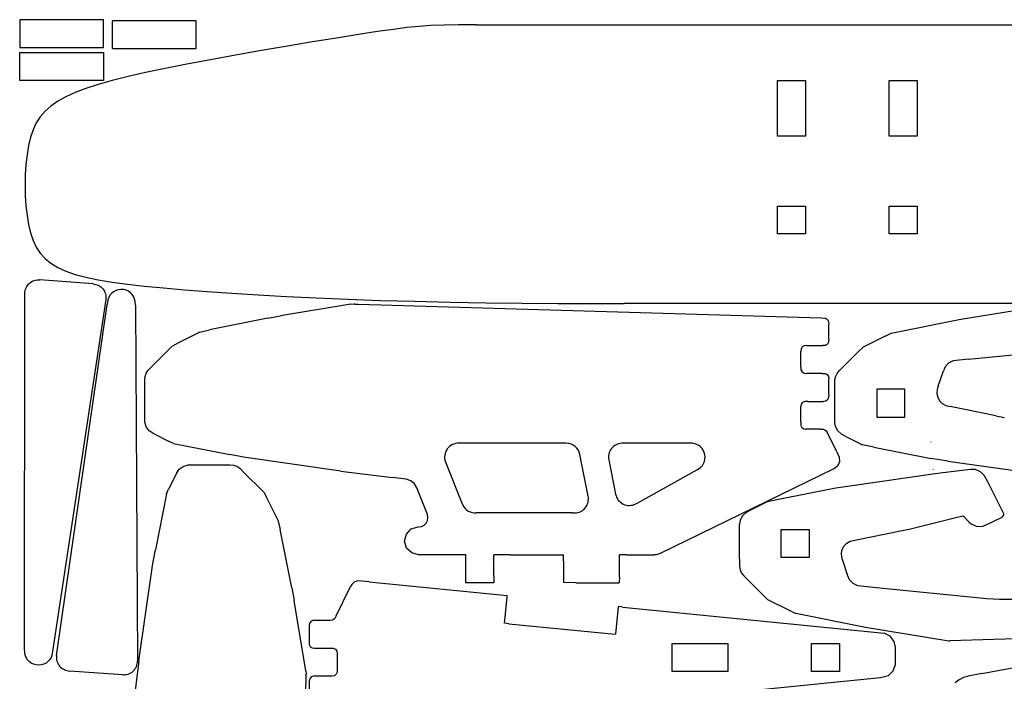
# Model space of a CAD drawing. Extents: x -288 to 288, y -288 to 288.
# Tile 3 of 6: x -288 to 29, y 75 to 288. Entities that reach past the tile are written whole.
import ezdxf

# ---------------------------------------------------------------- set-up
doc = ezdxf.new("R2010")
doc.units = 0
doc.header["$MEASUREMENT"] = 0
doc.layers.get('0').update_dxf_attribs({"linetype": 'CONTINUOUS'})

msp = doc.modelspace()

# ---------------------------------------------------------------- linework, layer by layer
for p, q in [((-261.43, 288.07), (-288.43, 288.07)), ((-288.43, 288.07), (-288.43, 279.07)), ((-261.43, 279.07), (-261.43, 288.07)), ((-258.54, 278.74), (-258.54, 287.74)), ((-231.54, 287.74), (-258.54, 287.74)), ((-231.54, 278.74), (-231.54, 287.74)), ((-159.67, 285.91), (-163.6, 285.51)), ((-155.82, 286.18), (-159.67, 285.91)), ((-151.68, 286.34), (-155.82, 286.18)), ((-146.91, 286.42), (-151.68, 286.34)), ((-141.16, 286.45), (-146.91, 286.42)), ((-141.16, 286.45), (98.02, 286.45)), ((-179.22, 283.26), (-186.26, 282.14)), ((-173.07, 284.21), (-179.22, 283.26)), ((-167.95, 284.95), (-173.07, 284.21)), ((-163.6, 285.51), (-167.95, 284.95)), ((-202.13, 279.52), (-210.49, 278.08)), ((-193.98, 280.88), (-202.13, 279.52)), ((-186.26, 282.14), (-193.98, 280.88)), ((-288.43, 279.07), (-261.43, 279.07)), ((-288.43, 277.47), (-261.43, 277.47)), ((-288.43, 268.47), (-288.43, 277.47)), ((-261.43, 277.47), (-261.42, 268.47)), ((-258.54, 278.74), (-231.54, 278.74)), ((-218.84, 276.61), (-226.94, 275.14)), ((-210.49, 278.08), (-218.84, 276.61)), ((-234.57, 273.71), (-241.53, 272.33)), ((-226.94, 275.14), (-234.57, 273.71)), ((-247.83, 271.01), (-253.5, 269.72)), ((-241.53, 272.33), (-247.83, 271.01)), ((-261.42, 268.47), (-288.43, 268.47)), ((-263.07, 267.19), (-267.05, 265.9)), ((-258.57, 268.46), (-263.07, 267.19)), ((-253.5, 269.72), (-258.57, 268.46)), ((-44.07, 250.46), (-44.07, 268.46)), ((-44.07, 268.46), (-35.07, 268.46)), ((-35.07, 268.46), (-35.07, 250.46)), ((-8.07, 250.46), (-8.07, 268.46)), ((-8.07, 268.46), (0.93, 268.46)), ((0.93, 268.46), (0.93, 250.46)), ((-270.54, 264.58), (-273.57, 263.21)), ((-267.05, 265.9), (-270.54, 264.58)), ((-276.17, 261.76), (-278.39, 260.22)), ((-273.57, 263.21), (-276.17, 261.76)), ((-280.26, 258.55), (-281.82, 256.74)), ((-278.39, 260.22), (-280.26, 258.55)), ((-283.09, 254.75), (-284.11, 252.55)), ((-281.82, 256.74), (-283.09, 254.75)), ((-284.11, 252.55), (-284.93, 250.13)), ((-284.93, 250.13), (-285.57, 247.46)), ((-35.07, 250.46), (-44.07, 250.46)), ((0.93, 250.46), (-8.07, 250.46)), ((-286.06, 244.52), (-286.41, 241.36)), ((-285.57, 247.46), (-286.06, 244.52)), ((-286.41, 241.36), (-286.62, 238.07)), ((-286.62, 238.07), (-286.69, 234.71)), ((-286.69, 234.71), (-286.62, 231.34)), ((-286.62, 231.34), (-286.41, 228.05)), ((-286.41, 228.05), (-286.06, 224.9)), ((-44.07, 218.96), (-44.07, 227.96)), ((-44.07, 227.96), (-35.07, 227.96)), ((-35.07, 227.96), (-35.07, 218.96)), ((-8.07, 218.96), (-8.07, 227.96)), ((-8.07, 227.96), (0.93, 227.96)), ((0.93, 227.96), (0.93, 218.96)), ((-286.06, 224.9), (-285.57, 221.96)), ((-285.57, 221.96), (-284.93, 219.28)), ((-284.93, 219.28), (-284.11, 216.87)), ((-284.11, 216.87), (-283.09, 214.71)), ((-35.07, 218.96), (-44.07, 218.96)), ((0.93, 218.96), (-8.07, 218.96)), ((-283.09, 214.71), (-281.82, 212.77)), ((-281.82, 212.77), (-280.26, 211.04)), ((-280.26, 211.04), (-278.39, 209.51)), ((-278.39, 209.51), (-276.17, 208.15)), ((-276.17, 208.15), (-273.57, 206.96)), ((-273.57, 206.96), (-270.54, 205.9)), ((-285.29, 203.03), (-284.93, 203.31)), ((-284.93, 203.31), (-284.55, 203.56)), ((-284.55, 203.56), (-284.15, 203.77)), ((-284.15, 203.77), (-283.72, 203.93)), ((-283.72, 203.93), (-283.29, 204.05)), ((-283.29, 204.05), (-282.84, 204.13)), ((-282.84, 204.13), (-282.38, 204.16)), ((-282.38, 204.16), (-281.96, 204.14)), ((-264.77, 202.85), (-281.96, 204.14)), ((-270.54, 205.9), (-267.06, 204.96)), ((-267.06, 204.96), (-263.11, 204.14)), ((-263.11, 204.14), (-258.66, 203.39)), ((-258.66, 203.39), (-253.68, 202.72)), ((-286.81, 199.81), (-286.77, 200.27)), ((-286.77, 200.27), (-286.68, 200.72)), ((-286.68, 200.72), (-286.55, 201.15)), ((-286.55, 201.15), (-286.38, 201.57)), ((-286.38, 201.57), (-286.17, 201.97)), ((-286.17, 201.97), (-285.91, 202.35)), ((-285.91, 202.35), (-285.62, 202.7)), ((-285.62, 202.7), (-285.29, 203.03)), ((-264.77, 202.85), (-264.31, 202.79)), ((-264.31, 202.79), (-263.87, 202.69)), ((-263.87, 202.69), (-263.44, 202.54)), ((-263.44, 202.54), (-263.03, 202.35)), ((-263.03, 202.35), (-262.64, 202.12)), ((-262.64, 202.12), (-262.27, 201.85)), ((-262.27, 201.85), (-261.93, 201.55)), ((-261.93, 201.55), (-261.62, 201.21)), ((-261.62, 201.21), (-261.35, 200.84)), ((-261.35, 200.84), (-261.12, 200.44)), ((-261.12, 200.44), (-260.93, 200.03)), ((-260.93, 200.03), (-260.78, 199.6)), ((-258.15, 200.29), (-258.78, 199.78)), ((-257.43, 200.68), (-258.15, 200.29)), ((-256.65, 200.93), (-257.43, 200.68)), ((-255.82, 201.04), (-256.65, 200.93)), ((-254.96, 200.99), (-255.82, 201.04)), ((-254.14, 200.79), (-254.96, 200.99)), ((-253.39, 200.44), (-254.14, 200.79)), ((-253.68, 202.72), (-248.15, 202.1)), ((-252.73, 199.97), (-253.39, 200.44)), ((-248.15, 202.1), (-242.04, 201.52)), ((-242.04, 201.52), (-235.32, 200.96)), ((-235.32, 200.96), (-227.97, 200.4)), ((-227.97, 200.4), (-220.02, 199.84)), ((-286.84, 85.34), (-286.81, 199.81)), ((-260.65, 197.79), (-277.81, 84.23)), ((-260.78, 199.6), (-260.68, 199.16)), ((-260.68, 199.16), (-260.62, 198.71)), ((-260.61, 198.25), (-260.65, 197.79)), ((-260.62, 198.71), (-260.61, 198.25)), ((-260.01, 197.66), (-260.25, 196.2)), ((-259.73, 198.45), (-260.01, 197.66)), ((-259.31, 199.16), (-259.73, 198.45)), ((-258.78, 199.78), (-259.31, 199.16)), ((-252.16, 199.39), (-252.73, 199.97)), ((-251.71, 198.72), (-252.16, 199.39)), ((-251.38, 197.96), (-251.71, 198.72)), ((-251.19, 197.15), (-251.38, 197.96)), ((-251.14, 196.01), (-251.19, 197.15)), ((-220.02, 199.84), (-211.49, 199.31)), ((-211.49, 199.31), (-202.41, 198.8)), ((-202.41, 198.8), (-192.8, 198.33)), ((-192.8, 198.33), (-182.69, 197.9)), ((-182.69, 197.9), (-172.1, 197.52)), ((-172.1, 197.52), (-161.07, 197.21)), ((-161.07, 197.21), (-149.64, 196.96)), ((-149.64, 196.96), (-138, 196.77)), ((-276.58, 82.9), (-260.25, 196.2)), ((-251.14, 196.01), (-250.4, 81.16)), ((-181.65, 196.26), (-204.31, 192.48)), ((-181.65, 196.26), (-180.54, 196.42)), ((-180.32, 196.31), (-180.54, 196.42)), ((-180.32, 196.31), (-179.33, 196.27)), ((-179.33, 196.27), (-30.04, 191.88)), ((-138, 196.77), (-126.37, 196.64)), ((-126.37, 196.64), (-114.94, 196.55)), ((-114.94, 196.55), (-103.94, 196.5)), ((-103.94, 196.5), (-93.57, 196.47)), ((50.43, 196.47), (-93.57, 196.47)), ((15.06, 191.41), (41.91, 195.88)), ((-208.39, 191.78), (-227.22, 188.01)), ((-208.39, 191.78), (-204.31, 192.48)), ((-30.04, 191.88), (-28.61, 191.78)), ((-28.61, 191.78), (-27.98, 191.38)), ((-27.98, 191.38), (-27.62, 190.72)), ((-27.62, 190.72), (-27.57, 189.87)), ((-7.44, 186.91), (15.06, 191.41)), ((-230.37, 187.29), (-227.22, 188.01)), ((-27.57, 184.86), (-27.57, 189.87)), ((-230.37, 187.29), (-237.87, 183.54)), ((-27.57, 184.86), (-27.63, 184.04)), ((-9.36, 186), (-16.52, 182.42)), ((-9.36, 186), (-7.44, 186.91)), ((-239.3, 182.71), (-245.68, 176.33)), ((-239.3, 182.71), (-237.87, 183.54)), ((-36.51, 181.87), (-36.57, 181.07)), ((-36.57, 175.99), (-36.57, 181.07)), ((-36.11, 182.52), (-36.51, 181.87)), ((-35.45, 182.89), (-36.11, 182.52)), ((-34.59, 182.94), (-35.45, 182.89)), ((-34.59, 182.94), (-29.5, 182.94)), ((-28.67, 182.99), (-29.5, 182.94)), ((-28.01, 183.38), (-28.67, 182.99)), ((-27.63, 184.04), (-28.01, 183.38)), ((-18.06, 180.92), (-16.52, 182.42)), ((17.5, 178.57), (54.21, 182.15)), ((-18.06, 180.92), (-24.2, 174.77)), ((12.59, 178.04), (11.06, 177.3)), ((17.5, 178.57), (12.59, 178.04)), ((-247.63, 174.03), (-246.99, 175.01)), ((-246.99, 175.01), (-245.68, 176.33)), ((-36.57, 175.99), (-36.53, 175.09)), ((-36.53, 175.09), (-36.17, 174.42)), ((-24.89, 173.94), (-24.2, 174.77)), ((7.72, 169.84), (9.38, 174.82)), ((9.92, 176.04), (9.38, 174.82)), ((11.06, 177.3), (9.92, 176.04)), ((-248.07, 171.81), (-247.99, 172.93)), ((-248.07, 158.99), (-248.07, 171.81)), ((-247.99, 172.93), (-247.63, 174.03)), ((-36.17, 174.42), (-35.53, 174.01)), ((-35.53, 174.01), (-34.76, 173.94)), ((-29.69, 173.94), (-34.76, 173.94)), ((-29.69, 173.94), (-28.75, 173.91)), ((-28.75, 173.91), (-28.07, 173.56)), ((-28.07, 173.56), (-27.65, 172.92)), ((-27.65, 172.92), (-27.57, 172.18)), ((-27.57, 167.13), (-27.57, 172.18)), ((-25.59, 171.74), (-25.38, 172.89)), ((-25.59, 169.42), (-25.59, 171.74)), ((-25.38, 172.89), (-24.89, 173.94)), ((-25.59, 158.19), (-25.59, 169.42)), ((-12.09, 168.88), (-12.09, 159.88)), ((-3.09, 168.88), (-12.09, 168.88)), ((-3.09, 159.88), (-3.09, 168.88)), ((7.39, 168.73), (7.3, 167.48)), ((7.72, 169.84), (7.39, 168.73)), ((-27.93, 165.46), (-28.56, 165.03)), ((-27.6, 166.15), (-27.93, 165.46)), ((-27.57, 167.13), (-27.6, 166.15)), ((7.3, 167.48), (7.56, 166.25)), ((7.56, 166.25), (8.16, 165.13)), ((8.16, 165.13), (9.04, 164.23)), ((-36.47, 163.98), (-36.57, 163.26)), ((-36.57, 158.28), (-36.57, 163.26)), ((-36.03, 164.59), (-36.47, 163.98)), ((-35.33, 164.92), (-36.03, 164.59)), ((-34.31, 164.94), (-35.33, 164.92)), ((-34.31, 164.94), (-29.29, 164.94)), ((-28.56, 165.03), (-29.29, 164.94)), ((9.04, 164.23), (10.13, 163.61)), ((10.13, 163.61), (11.63, 163.24)), ((26.35, 160.3), (11.63, 163.24)), ((-248.05, 158.32), (-248.07, 158.99)), ((-12.09, 159.88), (-3.09, 159.88)), ((26.35, 160.3), (29.1, 159.71)), ((-247.61, 156.74), (-248.05, 158.32)), ((-246.65, 155.44), (-247.61, 156.74)), ((-36.57, 158.28), (-36.55, 157.2)), ((-36.55, 157.2), (-36.24, 156.5)), ((-36.24, 156.5), (-35.64, 156.05)), ((-35.64, 156.05), (-34.94, 155.94)), ((-30.38, 155.94), (-34.94, 155.94)), ((-30.38, 155.94), (-29.39, 155.93)), ((-29.39, 155.93), (-28.86, 155.78)), ((-28.86, 155.78), (-28.42, 155.45)), ((-25.4, 156.87), (-25.59, 158.19)), ((-24.66, 155.42), (-25.4, 156.87)), ((-245.49, 154.65), (-246.65, 155.44)), ((-245.49, 154.65), (-240.2, 152)), ((-28.42, 155.45), (-28.12, 154.96)), ((-25.01, 148.61), (-28.12, 154.96)), ((-23.44, 154.32), (-24.66, 155.42)), ((-22.03, 153.6), (-23.44, 154.32)), ((-22.03, 153.6), (-16.71, 150.94)), ((-238.79, 151.38), (-240.2, 152)), ((-238.79, 151.38), (-220.64, 147.75)), ((-150.56, 149.6), (-150.85, 149.13)), ((-150.21, 150.02), (-150.56, 149.6)), ((-149.81, 150.39), (-150.21, 150.02)), ((-149.38, 150.71), (-149.81, 150.39)), ((-148.91, 150.98), (-149.38, 150.71)), ((-148.42, 151.18), (-148.91, 150.98)), ((-147.9, 151.33), (-148.42, 151.18)), ((-147.36, 151.42), (-147.9, 151.33)), ((-146.86, 151.44), (-147.36, 151.42)), ((-112.18, 151.44), (-146.86, 151.44)), ((-111.41, 151.36), (-112.18, 151.44)), ((-110.67, 151.15), (-111.41, 151.36)), ((-109.99, 150.83), (-110.67, 151.15)), ((-109.38, 150.4), (-109.99, 150.83)), ((-108.84, 149.87), (-109.38, 150.4)), ((-108.4, 149.26), (-108.84, 149.87)), ((-108.07, 148.57), (-108.4, 149.26)), ((-97.91, 149.3), (-98.15, 148.87)), ((-97.63, 149.71), (-97.91, 149.3)), ((-97.3, 150.08), (-97.63, 149.71)), ((-96.94, 150.41), (-97.3, 150.08)), ((-96.55, 150.7), (-96.94, 150.41)), ((-96.13, 150.95), (-96.55, 150.7)), ((-95.68, 151.14), (-96.13, 150.95)), ((-95.22, 151.29), (-95.68, 151.14)), ((-94.74, 151.39), (-95.22, 151.29)), ((-94.25, 151.44), (-94.74, 151.39)), ((-93.66, 151.44), (-94.25, 151.44)), ((-72.13, 151.44), (-93.66, 151.44)), ((-71.52, 151.42), (-72.13, 151.44)), ((-70.79, 151.29), (-71.52, 151.42)), ((-70.11, 151.05), (-70.79, 151.29)), ((-69.48, 150.71), (-70.11, 151.05)), ((-68.91, 150.27), (-69.48, 150.71)), ((-68.42, 149.74), (-68.91, 150.27)), ((-68.01, 149.14), (-68.42, 149.74)), ((-12.99, 150.16), (-16.71, 150.94)), ((-12.99, 150.16), (5.47, 146.47)), ((5.36, 151.78), (5.35, 151.77)), ((5.35, 151.77), (5.35, 151.76)), ((5.35, 151.76), (5.35, 151.75)), ((5.35, 151.75), (5.35, 151.73)), ((5.37, 151.79), (5.36, 151.78)), ((5.38, 151.8), (5.37, 151.79)), ((5.39, 151.81), (5.38, 151.8)), ((5.4, 151.81), (5.39, 151.81)), ((5.42, 151.82), (5.4, 151.81)), ((-216.24, 146.89), (-220.64, 147.75)), ((-184.89, 142.42), (-216.24, 146.89)), ((-151.37, 147.61), (-151.42, 147.07)), ((-151.42, 147.07), (-151.41, 146.54)), ((-151.41, 146.54), (-151.33, 146)), ((-151.26, 148.13), (-151.37, 147.61)), ((-151.09, 148.64), (-151.26, 148.13)), ((-150.85, 149.13), (-151.09, 148.64)), ((-107.85, 147.82), (-108.07, 148.57)), ((-105.15, 134.33), (-107.85, 147.82)), ((-98.55, 147.47), (-98.58, 146.98)), ((-98.58, 146.98), (-98.56, 146.49)), ((-98.56, 146.49), (-98.49, 146.05)), ((-98.47, 147.95), (-98.55, 147.47)), ((-98.49, 146.05), (-96.28, 134.98)), ((-98.33, 148.42), (-98.47, 147.95)), ((-98.15, 148.87), (-98.33, 148.42)), ((-67.7, 148.47), (-68.01, 149.14)), ((-67.51, 147.74), (-67.7, 148.47)), ((-67.65, 145.58), (-67.49, 146.28)), ((-67.44, 147.01), (-67.51, 147.74)), ((-67.49, 146.28), (-67.44, 147.01)), ((-25.01, 148.61), (-24.24, 146.98)), ((-24.24, 146.98), (-24.12, 145.45)), ((10.79, 145.69), (5.47, 146.47)), ((-237.8, 141.84), (-237.01, 143.01)), ((-237.01, 143.01), (-235.7, 143.97)), ((-235.7, 143.97), (-234.12, 144.41)), ((-234.12, 144.41), (-233.45, 144.43)), ((-233.45, 144.43), (-220.64, 144.43)), ((-220.64, 144.43), (-219.52, 144.35)), ((-219.52, 144.35), (-218.42, 143.98)), ((-218.42, 143.98), (-217.44, 143.35)), ((-217.44, 143.35), (-216.11, 142.04)), ((-151.33, 146), (-151.18, 145.47)), ((-151.18, 145.47), (-151.02, 145.06)), ((-151.02, 145.06), (-145.76, 131.92)), ((-89.17, 132.22), (-69.85, 142.95)), ((-25.94, 143.2), (-81.88, 115.85)), ((-69.85, 142.95), (-69.33, 143.27)), ((-69.33, 143.27), (-68.77, 143.75)), ((-68.77, 143.75), (-68.29, 144.3)), ((-68.29, 144.3), (-67.92, 144.91)), ((-67.92, 144.91), (-67.65, 145.58)), ((-24.76, 144.07), (-25.94, 143.2)), ((-24.12, 145.45), (-24.76, 144.07)), ((6.19, 142.85), (6.2, 142.86)), ((6.2, 142.86), (6.21, 142.87)), ((6.21, 142.87), (6.22, 142.88)), ((6.22, 142.89), (6.23, 142.9)), ((6.22, 142.88), (6.22, 142.89)), ((6.23, 142.91), (6.23, 142.93)), ((6.23, 142.9), (6.23, 142.91)), ((18.08, 142.91), (8.4, 141.76)), ((10.79, 145.69), (36.73, 141.98)), ((19.7, 142.91), (18.08, 142.91)), ((21.37, 142.24), (19.7, 142.91)), ((-237.8, 141.84), (-240.44, 136.56)), ((-209.73, 135.65), (-216.11, 142.04)), ((-184.89, 142.42), (-168.18, 140.42)), ((-163.86, 139.89), (-168.18, 140.42)), ((-162.36, 139.35), (-163.86, 139.89)), ((5.97, 141.45), (-19.97, 137.74)), ((8.4, 141.76), (5.97, 141.45)), ((6.16, 142.85), (6.18, 142.85)), ((6.18, 142.85), (6.19, 142.85)), ((22.65, 140.96), (21.37, 142.24)), ((23.8, 138.74), (22.65, 140.96)), ((-241.06, 135.15), (-240.44, 136.56)), ((-161.16, 138.33), (-162.36, 139.35)), ((-160.43, 137.09), (-161.16, 138.33)), ((-156.98, 128.45), (-160.43, 137.09)), ((-25.29, 136.96), (-43.76, 133.27)), ((-19.97, 137.74), (-25.29, 136.96)), ((28.97, 128.4), (23.8, 138.74)), ((-241.06, 135.15), (-244.69, 116.99)), ((-209.73, 135.65), (-208.91, 134.23)), ((-205.15, 126.72), (-208.91, 134.23)), ((-105.08, 133.88), (-105.15, 134.33)), ((-105.09, 132.9), (-105.06, 133.39)), ((-105.06, 133.39), (-105.08, 133.88)), ((-96.28, 134.98), (-96.15, 134.47)), ((-96.15, 134.47), (-95.96, 133.99)), ((-95.96, 133.99), (-95.71, 133.53)), ((-95.71, 133.53), (-95.42, 133.1)), ((-145.76, 131.92), (-145.57, 131.46)), ((-145.57, 131.46), (-145.23, 130.88)), ((-145.23, 130.88), (-144.82, 130.37)), ((-144.82, 130.37), (-144.34, 129.93)), ((-106.71, 129.96), (-106.35, 130.29)), ((-106.35, 130.29), (-106.02, 130.66)), ((-106.02, 130.66), (-105.73, 131.07)), ((-105.73, 131.07), (-105.5, 131.5)), ((-105.5, 131.5), (-105.31, 131.95)), ((-105.31, 131.95), (-105.18, 132.42)), ((-105.18, 132.42), (-105.09, 132.9)), ((-95.42, 133.1), (-95.08, 132.71)), ((-95.08, 132.71), (-94.7, 132.37)), ((-94.7, 132.37), (-94.27, 132.06)), ((-94.27, 132.06), (-93.81, 131.81)), ((-93.81, 131.81), (-93.32, 131.61)), ((-93.32, 131.61), (-92.82, 131.47)), ((-92.82, 131.47), (-92.3, 131.39)), ((-92.3, 131.39), (-91.79, 131.37)), ((-91.79, 131.37), (-91.27, 131.41)), ((-91.27, 131.41), (-90.76, 131.5)), ((-90.76, 131.5), (-90.27, 131.66)), ((-90.27, 131.66), (-89.79, 131.88)), ((-89.79, 131.88), (-89.17, 132.22)), ((-47.47, 132.49), (-52.79, 129.83)), ((-43.76, 133.27), (-47.47, 132.49)), ((-156.8, 127.5), (-156.98, 128.45)), ((-156.94, 126.55), (-156.8, 127.5)), ((-144.34, 129.93), (-143.8, 129.56)), ((-143.8, 129.56), (-143.21, 129.27)), ((-143.21, 129.27), (-142.59, 129.07)), ((-142.59, 129.07), (-141.93, 128.96)), ((-141.93, 128.96), (-141.3, 128.94)), ((-110.24, 128.94), (-141.3, 128.94)), ((-110.24, 128.94), (-109.41, 128.94)), ((-109.41, 128.94), (-108.92, 128.99)), ((-108.92, 128.99), (-108.44, 129.08)), ((-108.44, 129.08), (-107.97, 129.23)), ((-107.97, 129.23), (-107.53, 129.43)), ((-107.53, 129.43), (-107.1, 129.67)), ((-107.1, 129.67), (-106.71, 129.96)), ((-55.42, 128.01), (-56.16, 126.56)), ((-54.2, 129.11), (-55.42, 128.01)), ((-52.79, 129.83), (-54.2, 129.11)), ((-1.66, 123.72), (13.45, 127.5)), ((13.45, 127.5), (15.72, 127.97)), ((15.72, 127.97), (17.57, 126.12)), ((23.23, 125.09), (28.32, 127.63)), ((28.32, 127.63), (28.97, 128.4)), ((-205.15, 126.72), (-204.43, 123.57)), ((-162.19, 123.77), (-159.95, 124.44)), ((-159.95, 124.44), (-159.82, 124.44)), ((-159.8, 124.44), (-159.82, 124.44)), ((-159.8, 124.44), (-158.91, 124.57)), ((-158.91, 124.57), (-158.05, 125)), ((-158.05, 125), (-157.37, 125.68)), ((-157.37, 125.68), (-156.94, 126.55)), ((-56.16, 126.56), (-56.36, 125.24)), ((-56.36, 114.01), (-56.36, 125.24)), ((17.57, 126.12), (18.32, 125.43)), ((18.32, 125.43), (19.99, 124.64)), ((19.99, 124.64), (21.82, 124.59)), ((21.82, 124.59), (23.23, 125.09)), ((-200.67, 104.75), (-204.43, 123.57)), ((-164.32, 119.85), (-163.75, 122.13)), ((-163.75, 122.13), (-162.19, 123.77)), ((-42.86, 123.55), (-33.86, 123.55)), ((-42.86, 114.55), (-42.86, 123.55)), ((-33.86, 123.55), (-33.86, 114.55)), ((-19.14, 120.19), (-4.42, 123.13)), ((-4.42, 123.13), (-1.66, 123.72)), ((-163.67, 117.61), (-164.32, 119.85)), ((-162.04, 116.03), (-163.67, 117.61)), ((-23.2, 117.18), (-22.6, 118.3)), ((-22.6, 118.3), (-21.72, 119.2)), ((-21.72, 119.2), (-20.63, 119.82)), ((-20.63, 119.82), (-19.14, 120.19)), ((-245.55, 112.6), (-244.69, 116.99)), ((-159.82, 115.44), (-162.04, 116.03)), ((-144.57, 115.44), (-159.82, 115.44)), ((-144.57, 106.44), (-144.57, 115.44)), ((-130.33, 115.44), (-135.57, 115.43)), ((-135.57, 108.61), (-135.57, 115.43)), ((-130.33, 115.44), (-113.11, 115.44)), ((-113.07, 113.41), (-113.11, 115.44)), ((-92.78, 115.44), (-95.07, 115.39)), ((-95.07, 108.33), (-95.07, 115.39)), ((-92.78, 115.44), (-83.84, 115.44)), ((-83.18, 115.48), (-83.84, 115.44)), ((-82.52, 115.61), (-83.18, 115.48)), ((-81.88, 115.85), (-82.52, 115.61)), ((-33.86, 114.55), (-42.86, 114.55)), ((-23.46, 115.95), (-23.2, 117.18)), ((-23.38, 114.7), (-23.46, 115.95)), ((-23.04, 113.59), (-23.38, 114.7)), ((-250.03, 81.25), (-245.55, 112.6)), ((-113.07, 113.41), (-113.07, 106.46)), ((-56.36, 114.01), (-56.35, 111.69)), ((-56.35, 111.69), (-56.14, 110.54)), ((-21.38, 108.61), (-23.04, 113.59)), ((-135.57, 108.61), (-135.58, 106.44)), ((-95.07, 108.33), (-95.14, 106.44)), ((-56.14, 110.54), (-55.65, 109.49)), ((-55.65, 109.49), (-54.97, 108.66)), ((-54.97, 108.66), (-48.82, 102.51)), ((-20.84, 107.38), (-21.38, 108.61)), ((-186.37, 95.79), (-181.77, 105.2)), ((-181.36, 105.89), (-181.77, 105.2)), ((-180.47, 106.67), (-181.36, 105.89)), ((-179.34, 107.05), (-180.47, 106.67)), ((-175.77, 106.76), (-179.34, 107.05)), ((-175.77, 106.76), (-131.27, 102.31)), ((-135.58, 106.44), (-144.57, 106.44)), ((-109.16, 106.44), (-113.07, 106.46)), ((-109.16, 106.44), (-95.14, 106.44)), ((-19.7, 106.13), (-20.84, 107.38)), ((-18.17, 105.39), (-19.7, 106.13)), ((-13.26, 104.86), (-18.17, 105.39)), ((23.45, 101.28), (-13.26, 104.86)), ((-200.67, 104.75), (-199.96, 100.67)), ((-132, 94.4), (-131.26, 101.81)), ((-131.24, 102.29), (-131.27, 102.31)), ((-131.26, 101.81), (-131.22, 102.25)), ((-131.22, 102.25), (-131.24, 102.29)), ((-48.82, 102.51), (-47.28, 101.01)), ((-196.19, 78.01), (-199.96, 100.67)), ((-95.44, 98.66), (-96.33, 89.84)), ((-95.43, 98.69), (-95.44, 98.66)), ((-95.39, 98.71), (-95.43, 98.69)), ((-93.98, 98.58), (-95.39, 98.71)), ((-93.98, 98.58), (-9.69, 90.12)), ((-47.28, 101.01), (-40.12, 97.43)), ((27.44, 101.05), (23.45, 101.28)), ((41.65, 101.05), (27.44, 101.05)), ((-186.37, 95.79), (-186.82, 94.91)), ((-40.12, 97.43), (-38.2, 96.52)), ((-15.7, 92.02), (-38.2, 96.52)), ((-194.99, 93.28), (-195.08, 92.54)), ((-195.08, 92.54), (-195.08, 87.52)), ((-194.57, 93.91), (-194.99, 93.28)), ((-193.9, 94.26), (-194.57, 93.91)), ((-193.01, 94.29), (-193.9, 94.26)), ((-188.34, 94.29), (-193.01, 94.29)), ((-187.72, 94.33), (-188.34, 94.29)), ((-187.22, 94.54), (-187.72, 94.33)), ((-186.82, 94.91), (-187.22, 94.54)), ((-132.1, 93.41), (-132, 94.4)), ((-132.04, 93.34), (-132.1, 93.41)), ((-132.09, 93.37), (-132.1, 93.41)), ((-132.06, 93.35), (-132.09, 93.37)), ((-132.04, 93.34), (-132.06, 93.35)), ((-130.77, 93.21), (-132.04, 93.34)), ((-130.77, 93.21), (-96.4, 89.78)), ((-96.38, 89.78), (-96.4, 89.78)), ((-96.37, 89.78), (-96.38, 89.78)), ((-96.36, 89.79), (-96.37, 89.78)), ((-96.35, 89.8), (-96.36, 89.79)), ((-96.34, 89.81), (-96.35, 89.8)), ((-96.33, 89.82), (-96.34, 89.81)), ((-96.33, 89.84), (-96.33, 89.83)), ((-96.33, 89.83), (-96.33, 89.82)), ((11.15, 87.55), (-15.7, 92.02)), ((-7.73, 89.2), (-9.69, 90.12)), ((-6.45, 87.5), (-7.73, 89.2)), ((139.43, 91.45), (11.44, 87.69)), ((-195.08, 87.52), (-195.05, 86.52)), ((-195.05, 86.52), (-194.73, 85.83)), ((-194.73, 85.83), (-194.11, 85.39)), ((-78.08, 77.79), (-78.08, 86.79)), ((-78.08, 86.79), (-60.08, 86.79)), ((-60.08, 86.79), (-60.08, 77.79)), ((-33.08, 86.79), (-24.08, 86.79)), ((-33.08, 77.79), (-33.08, 86.79)), ((-24.08, 86.79), (-24.08, 77.79)), ((-6.08, 85.66), (-6.45, 87.5)), ((11.15, 87.55), (11.35, 87.66)), ((11.35, 87.66), (11.44, 87.69)), ((21.74, 77.15), (82.78, 88.56)), ((-286.82, 83.86), (-286.84, 85.34)), ((-286.65, 83.04), (-286.82, 83.86)), ((-286.34, 82.28), (-286.65, 83.04)), ((-278.01, 83.11), (-278.32, 82.33)), ((-277.81, 84.23), (-278.01, 83.11)), ((-276.58, 82.9), (-276.61, 82.44)), ((-194.11, 85.39), (-193.4, 85.29)), ((-193.4, 85.29), (-188.42, 85.29)), ((-188.42, 85.29), (-187.35, 85.28)), ((-187.35, 85.28), (-186.65, 84.97)), ((-186.65, 84.97), (-186.19, 84.37)), ((-186.19, 84.37), (-186.08, 83.67)), ((-186.08, 83.67), (-186.08, 78.76)), ((-6.08, 81.42), (-6.08, 85.66)), ((-285.9, 81.59), (-286.34, 82.28)), ((-285.35, 81), (-285.9, 81.59)), ((-284.7, 80.51), (-285.35, 81)), ((-283.96, 80.14), (-284.7, 80.51)), ((-283.15, 79.91), (-283.96, 80.14)), ((-282.3, 79.84), (-283.15, 79.91)), ((-281.46, 79.93), (-282.3, 79.84)), ((-280.67, 80.16), (-281.46, 79.93)), ((-279.94, 80.53), (-280.67, 80.16)), ((-279.3, 81.03), (-279.94, 80.53)), ((-278.75, 81.63), (-279.3, 81.03)), ((-278.32, 82.33), (-278.75, 81.63)), ((-276.61, 82.44), (-276.59, 81.98)), ((-276.59, 81.98), (-276.52, 81.53)), ((-276.52, 81.53), (-276.41, 81.1)), ((-276.41, 81.1), (-276.26, 80.67)), ((-276.26, 80.67), (-276.06, 80.26)), ((-276.06, 80.26), (-275.82, 79.87)), ((-275.82, 79.87), (-275.54, 79.5)), ((-275.54, 79.5), (-275.23, 79.17)), ((-250.03, 81.25), (-252.03, 64.54)), ((-251, 78.98), (-250.79, 79.39)), ((-250.79, 79.39), (-250.63, 79.81)), ((-250.63, 79.81), (-250.51, 80.25)), ((-250.51, 80.25), (-250.43, 80.7)), ((-250.43, 80.7), (-250.4, 81.16)), ((-6.76, 77.99), (-6.09, 80.05)), ((-6.09, 80.05), (-6.08, 81.42)), ((-275.23, 79.17), (-274.88, 78.87)), ((-274.88, 78.87), (-274.51, 78.61)), ((-274.51, 78.61), (-274.12, 78.38)), ((-274.12, 78.38), (-273.7, 78.2)), ((-273.7, 78.2), (-273.27, 78.06)), ((-273.27, 78.06), (-272.82, 77.97)), ((-272.82, 77.97), (-272.41, 77.92)), ((-255.21, 76.74), (-272.41, 77.92)), ((-255.21, 76.74), (-254.75, 76.73)), ((-254.75, 76.73), (-254.29, 76.77)), ((-254.29, 76.77), (-253.84, 76.86)), ((-253.84, 76.86), (-253.41, 76.98)), ((-253.41, 76.98), (-252.99, 77.16)), ((-252.99, 77.16), (-252.59, 77.37)), ((-252.59, 77.37), (-252.21, 77.62)), ((-252.21, 77.62), (-251.86, 77.92)), ((-251.86, 77.92), (-251.53, 78.25)), ((-251.53, 78.25), (-251.25, 78.6)), ((-251.25, 78.6), (-251, 78.98)), ((-196.19, 78.01), (-196.02, 76.9)), ((-196.14, 76.68), (-196.17, 75.69)), ((-196.14, 76.68), (-196.02, 76.9)), ((-193.72, 76.29), (-194.44, 76.02)), ((-192.48, 76.29), (-193.72, 76.29)), ((-187.65, 76.29), (-192.48, 76.29)), ((-186.96, 76.42), (-187.65, 76.29)), ((-186.37, 76.9), (-186.96, 76.42)), ((-186.09, 77.61), (-186.37, 76.9)), ((-186.08, 78.76), (-186.09, 77.61)), ((-60.08, 77.79), (-78.08, 77.79)), ((-24.08, 77.79), (-33.08, 77.79)), ((-10.87, 75.82), (-8.29, 76.5)), ((-8.29, 76.5), (-6.76, 77.99)), ((17.36, 76.33), (15.84, 75.83)), ((21.74, 77.15), (17.36, 76.33)), ((-196.17, 75.69), (-200.57, -73.6)), ((-194.93, 75.45), (-195.08, 74.75)), ((-195.08, 74.75), (-195.08, 70.03)), ((-194.44, 76.02), (-194.93, 75.45)), ((-185.27, 58.51), (-10.87, 75.82)), ((14.44, 75.09), (13.19, 74.11)), ((15.84, 75.83), (14.44, 75.09))]:
    msp.add_line(p, q)

doc.saveas('drawing.dxf')
